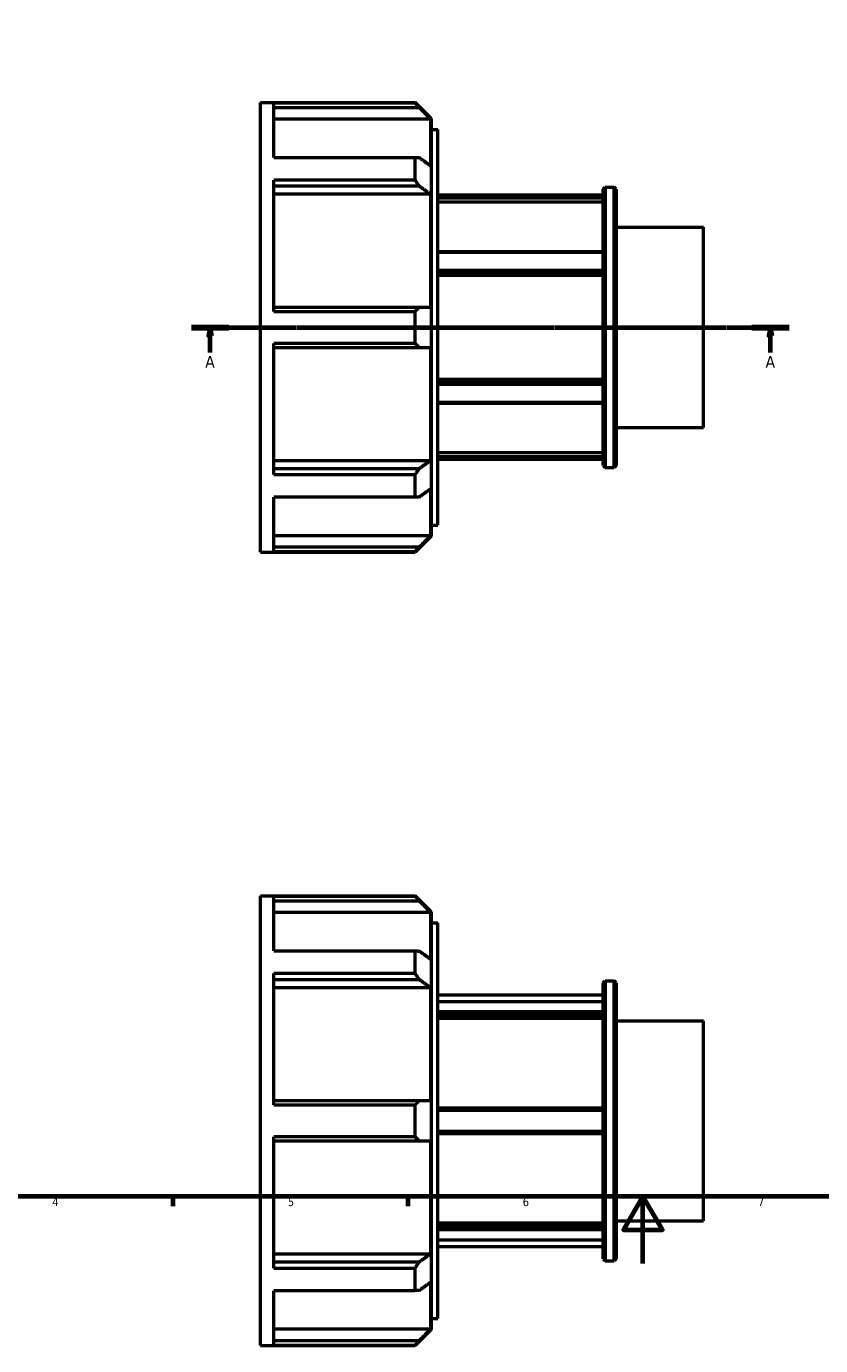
# Model space of a CAD drawing. Header units: millimetres. Extents: x -32 to 904, y -24 to 620.
# Tile 2 of 4: x 237 to 473, y -24 to 369. Entities that reach past the tile are written whole.
import ezdxf

# ---------------------------------------------------------------- set-up
doc = ezdxf.new("R2010")
doc.units = ezdxf.units.MM
doc.linetypes.add('CHAIN', pattern=[0.7087, 0.4724, -0.0591, 0.1181, -0.0591])
for name, color, linetype, lineweight in [('Border (ISO)', 7, 'Continuous', 70), ('Section Line (ISO)', 7, 'CHAIN', 70), ('Visible (ISO)', 7, 'Continuous', 50)]:
    doc.layers.add(name, color=color, linetype=linetype, lineweight=lineweight)
doc.styles.add('Label Text (ISO)', font='tahoma.ttf')
doc.styles.add('Note Text (ISO)', font='tahoma.ttf')

# ---------------------------------------------------------------- blocks, each defined once
blk = doc.blocks.new('Borders Default Border')
at = {"layer": 'Border (ISO)'}
for p, q in [((280.33, 20), (280.33, 17.1)), ((350.42, 20), (350.42, 17.1))]:
    blk.add_line(p, q, dxfattribs=at)
at = {"layer": 'Border (ISO)', "flags": 128}
for points in [[(20, 20), (20, 574), (821, 574), (821, 20), (20, 20)], [(420.5, 0), (420.5, 20), (414.73, 10), (426.27, 10), (420.5, 20)]]:
    blk.add_lwpolyline(points, dxfattribs=at)
at = {"layer": 'Border (ISO)', "color": 232, "true_color": 0xca0064, "char_height": 2.5, "attachment_point": 7, "style": 'Note Text (ISO)'}
for s, insert in [('4', (244.42, 17.1)), ('5', (314.64, 17.05)), ('6', (384.66, 17.05)), ('7', (454.77, 17.1))]:
    blk.add_mtext(s, dxfattribs=dict(at, insert=insert))
blk = doc.blocks.new('2dTransSection0')
at = {"layer": 'Section Line (ISO)', "linetype": 'CHAIN'}
blk.add_line((285.98, 278.93), (464.08, 278.93), dxfattribs=at)
at = {"layer": 'Section Line (ISO)', "linetype": 'Continuous', "lineweight": 140}
for p, q in [((285.98, 278.93), (297.08, 278.93)), ((452.98, 278.93), (464.08, 278.93))]:
    blk.add_line(p, q, dxfattribs=at)
at = {"layer": 'Section Line (ISO)', "linetype": 'Continuous'}
for p, q in [((291.53, 278.93), (291.03, 276.43)), ((291.03, 276.43), (292.03, 276.43)), ((291.53, 276.43), (291.53, 278.93)), ((292.03, 276.43), (291.53, 278.93)), ((291.53, 271.46), (291.53, 276.43)), ((458.53, 278.93), (458.03, 276.43)), ((458.03, 276.43), (459.03, 276.43)), ((458.53, 276.43), (458.53, 278.93)), ((459.03, 276.43), (458.53, 278.93)), ((458.53, 271.46), (458.53, 276.43))]:
    blk.add_line(p, q, dxfattribs=at)
at = {"layer": 'Section Line (ISO)', "linetype": 'Continuous', "flags": 128}
for points in [[(292.03, 276.43), (291.53, 278.93), (291.03, 276.43), (292.03, 276.43)], [(459.03, 276.43), (458.53, 278.93), (458.03, 276.43), (459.03, 276.43)]]:
    blk.add_lwpolyline(points, dxfattribs=at)
at = {"layer": 'Section Line (ISO)'}
for points in [[(292.03, 276.43), (291.53, 278.93), (291.03, 276.43), (292.03, 276.43)], [(459.03, 276.43), (458.53, 278.93), (458.03, 276.43), (459.03, 276.43)]]:
    blk.add_solid(points, dxfattribs=at)
at = {"layer": 'Section Line (ISO)', "char_height": 3.5, "attachment_point": 7, "style": 'Label Text (ISO)'}
for insert in [(290.04, 266.93), (457.04, 266.93)]:
    blk.add_mtext('A', dxfattribs=dict(at, insert=insert))

msp = doc.modelspace()

# ---------------------------------------------------------------- linework, layer by layer
at = {"layer": 'Visible (ISO)'}
for p, q in [((306.531, 211.927), (306.531, 345.927)), ((306.531, 345.927), (352.582, 345.927)), ((352.582, 345.757), (352.582, 345.927)), ((357.351, 341.158), (352.582, 345.927)), ((352.582, 345.757), (310.491, 345.757)), ((310.491, 329.558), (310.491, 345.757)), ((310.491, 344.469), (353.77, 344.469)), ((357.272, 340.952), (310.491, 340.952)), ((357.272, 327), (357.272, 340.952)), ((357.351, 341.158), (357.351, 216.696)), ((357.351, 337.887), (359.331, 337.887)), ((359.331, 219.967), (359.331, 337.887)), ((310.491, 329.558), (352.582, 329.558)), ((352.582, 322.808), (352.582, 329.558)), ((352.582, 322.808), (310.491, 322.808)), ((310.491, 283.7), (310.491, 322.808)), ((310.491, 321.057), (353.77, 321.057)), ((357.272, 318.57), (310.491, 318.57)), ((357.272, 284.889), (357.272, 318.57)), ((408.631, 320.061), (409.227, 320.657)), ((408.631, 237.794), (408.631, 320.061)), ((409.227, 320.657), (409.227, 237.198)), ((409.227, 320.657), (411.935, 320.657)), ((411.935, 237.198), (411.935, 320.657)), ((412.531, 320.061), (411.935, 320.657)), ((412.531, 320.061), (412.531, 237.794)), ((408.631, 318.302), (359.331, 318.302)), ((408.631, 318.176), (359.331, 318.176)), ((359.331, 317.527), (408.631, 317.527)), ((408.631, 316.239), (359.331, 316.239)), ((412.531, 308.734), (438.531, 308.734)), ((438.531, 249.12), (438.531, 308.734)), ((408.631, 301.475), (359.331, 301.475)), ((359.331, 301.285), (408.631, 301.285)), ((408.631, 295.818), (359.331, 295.818)), ((359.331, 294.98), (408.631, 294.98)), ((408.631, 294.336), (359.331, 294.336)), ((353.77, 284.889), (310.491, 284.889)), ((310.491, 283.7), (352.582, 283.7)), ((352.582, 274.154), (352.582, 283.7)), ((352.582, 274.154), (310.491, 274.154)), ((310.491, 235.047), (310.491, 274.154)), ((310.491, 272.966), (353.77, 272.966)), ((357.272, 239.285), (357.272, 272.966)), ((359.331, 263.519), (408.631, 263.519)), ((408.631, 262.875), (359.331, 262.875)), ((359.331, 262.037), (408.631, 262.037)), ((408.631, 256.57), (359.331, 256.57)), ((359.331, 256.38), (408.631, 256.38)), ((412.531, 249.12), (438.531, 249.12)), ((359.331, 241.615), (408.631, 241.615)), ((408.631, 240.327), (359.331, 240.327)), ((310.491, 239.285), (357.272, 239.285)), ((353.77, 236.798), (310.491, 236.798)), ((359.331, 239.679), (408.631, 239.679)), ((408.631, 239.552), (359.331, 239.552)), ((408.631, 237.794), (409.227, 237.198)), ((409.227, 237.198), (411.935, 237.198)), ((412.531, 237.794), (411.935, 237.198)), ((310.491, 235.047), (352.582, 235.047)), ((352.582, 228.297), (352.582, 235.047)), ((352.582, 228.297), (310.491, 228.297)), ((310.491, 212.098), (310.491, 228.297)), ((357.272, 216.903), (357.272, 230.854)), ((310.491, 216.903), (357.272, 216.903)), ((357.351, 216.696), (352.582, 211.927)), ((357.351, 219.967), (359.331, 219.967)), ((353.77, 213.385), (310.491, 213.385)), ((306.531, 211.927), (352.582, 211.927)), ((310.491, 212.098), (352.582, 212.098)), ((352.582, 211.927), (352.582, 212.098)), ((306.531, -24.471), (306.531, 109.529)), ((306.531, 109.529), (352.582, 109.529)), ((352.582, 109.359), (310.491, 109.359)), ((310.491, 93.16), (310.491, 109.359)), ((310.491, 108.071), (353.77, 108.071)), ((352.582, 109.359), (352.582, 109.529)), ((357.351, 104.76), (352.582, 109.529)), ((357.272, 104.553), (310.491, 104.553)), ((357.272, 90.602), (357.272, 104.553)), ((357.351, 104.76), (357.351, -19.702)), ((357.351, 101.489), (359.331, 101.489)), ((359.331, -16.431), (359.331, 101.489)), ((310.491, 93.16), (352.582, 93.16)), ((352.582, 86.41), (352.582, 93.16)), ((352.582, 86.41), (310.491, 86.41)), ((310.491, 47.302), (310.491, 86.41)), ((310.491, 84.659), (353.77, 84.659)), ((408.631, 83.662), (409.227, 84.259)), ((408.631, 1.395), (408.631, 83.662)), ((409.227, 84.259), (409.227, 0.799)), ((409.227, 84.259), (411.935, 84.259)), ((411.935, 0.799), (411.935, 84.259)), ((412.531, 83.662), (411.935, 84.259)), ((412.531, 83.662), (412.531, 1.395)), ((357.272, 82.171), (310.491, 82.171)), ((357.272, 48.49), (357.272, 82.171)), ((359.331, 80.029), (408.631, 80.029)), ((359.331, 78.097), (408.631, 78.097)), ((408.631, 74.941), (359.331, 74.941)), ((359.331, 74.082), (408.631, 74.082)), ((408.631, 72.967), (359.331, 72.967)), ((412.531, 72.336), (438.531, 72.336)), ((438.531, 12.722), (438.531, 72.336)), ((353.77, 48.49), (310.491, 48.49)), ((310.491, 47.302), (352.582, 47.302)), ((352.582, 37.756), (352.582, 47.302)), ((408.631, 46.279), (359.331, 46.279)), ((359.331, 45.685), (408.631, 45.685)), ((408.631, 39.373), (359.331, 39.373)), ((352.582, 37.756), (310.491, 37.756)), ((310.491, -1.352), (310.491, 37.756)), ((310.491, 36.567), (353.77, 36.567)), ((357.272, 2.886), (357.272, 36.567)), ((359.331, 38.779), (408.631, 38.779)), ((359.331, 12.091), (408.631, 12.091)), ((412.531, 12.722), (438.531, 12.722)), ((408.631, 10.975), (359.331, 10.975)), ((359.331, 10.117), (408.631, 10.117)), ((408.631, 6.961), (359.331, 6.961)), ((359.331, 5.029), (408.631, 5.029)), ((310.491, 2.886), (357.272, 2.886)), ((353.77, 0.399), (310.491, 0.399)), ((408.631, 1.395), (409.227, 0.799)), ((409.227, 0.799), (411.935, 0.799)), ((412.531, 1.395), (411.935, 0.799)), ((310.491, -1.352), (352.582, -1.352)), ((352.582, -8.102), (352.582, -1.352)), ((357.272, -19.495), (357.272, -5.544)), ((352.582, -8.102), (310.491, -8.102)), ((310.491, -24.301), (310.491, -8.102)), ((310.491, -19.495), (357.272, -19.495)), ((357.351, -16.431), (359.331, -16.431)), ((353.77, -23.013), (310.491, -23.013)), ((357.351, -19.702), (352.582, -24.471)), ((306.531, -24.471), (352.582, -24.471)), ((310.491, -24.301), (352.582, -24.301)), ((352.582, -24.471), (352.582, -24.301))]:
    msp.add_line(p, q, dxfattribs=at)
for points, weights in [([(353.77, 344.469), (353.187, 345.107), (352.582, 345.757)], [1.00057188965, 1.00037298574, 1]), ([(353.77, 344.469), (355.569, 342.662), (357.272, 340.952)], [1.00710614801, 1.00401464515, 1.00017806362]), ([(352.582, 329.558), (353.187, 329.523), (353.77, 329.488)], [1, 1.00037298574, 1.00057188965]), ([(357.272, 327), (355.569, 328.21), (353.77, 329.488)], [1.00017806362, 1.00401464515, 1.00710614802]), ([(353.77, 321.057), (353.187, 321.925), (352.582, 322.808)], [1.00057188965, 1.00037298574, 1]), ([(353.77, 321.057), (355.569, 319.779), (357.272, 318.57)], [1.007106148, 1.00401464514, 1.00017806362]), ([(352.582, 283.7), (353.187, 284.3), (353.77, 284.889)], [1, 1.00037298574, 1.00057188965]), ([(357.272, 284.889), (355.569, 284.889), (353.77, 284.889)], [1.00017806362, 1.00401464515, 1.00710614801]), ([(353.77, 272.966), (353.187, 273.555), (352.582, 274.154)], [1.00057188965, 1.00037298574, 1]), ([(353.77, 272.966), (355.569, 272.966), (357.272, 272.966)], [1.00710614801, 1.00401464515, 1.00017806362]), ([(352.582, 235.047), (353.187, 235.93), (353.77, 236.798)], [1, 1.00037298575, 1.00057188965]), ([(357.272, 239.285), (355.569, 238.075), (353.77, 236.798)], [1.00017806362, 1.00401464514, 1.007106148]), ([(353.77, 228.367), (353.187, 228.332), (352.582, 228.297)], [1.00057188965, 1.00037298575, 1]), ([(353.77, 228.367), (355.569, 229.645), (357.272, 230.854)], [1.00710614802, 1.00401464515, 1.00017806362]), ([(357.272, 216.903), (355.569, 215.192), (353.77, 213.385)], [1.00017806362, 1.00401464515, 1.00710614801]), ([(352.582, 212.098), (353.187, 212.747), (353.77, 213.385)], [1, 1.00037298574, 1.00057188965]), ([(353.77, 108.071), (353.187, 108.709), (352.582, 109.359)], [1.00057188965, 1.00037298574, 1]), ([(353.77, 108.071), (355.569, 106.264), (357.272, 104.553)], [1.00710614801, 1.00401464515, 1.00017806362]), ([(352.582, 93.16), (353.187, 93.124), (353.77, 93.089)], [1, 1.00037298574, 1.00057188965]), ([(357.272, 90.602), (355.569, 91.812), (353.77, 93.089)], [1.00017806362, 1.00401464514, 1.007106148]), ([(353.77, 84.659), (353.187, 85.526), (352.582, 86.41)], [1.00057188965, 1.00037298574, 1]), ([(353.77, 84.659), (355.569, 83.381), (357.272, 82.171)], [1.00710614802, 1.00401464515, 1.00017806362]), ([(352.582, 47.302), (353.187, 47.901), (353.77, 48.49)], [1, 1.00037298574, 1.00057188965]), ([(357.272, 48.49), (355.569, 48.49), (353.77, 48.49)], [1.00017806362, 1.00401464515, 1.00710614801]), ([(353.77, 36.567), (353.187, 37.156), (352.582, 37.756)], [1.00057188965, 1.00037298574, 1]), ([(353.77, 36.567), (355.569, 36.567), (357.272, 36.567)], [1.00710614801, 1.00401464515, 1.00017806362]), ([(352.582, -1.352), (353.187, -0.469), (353.77, 0.399)], [1, 1.00037298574, 1.00057188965]), ([(357.272, 2.886), (355.569, 1.677), (353.77, 0.399)], [1.00017806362, 1.00401464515, 1.00710614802]), ([(353.77, -8.032), (355.569, -6.754), (357.272, -5.544)], [1.007106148, 1.00401464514, 1.00017806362]), ([(353.77, -8.032), (353.187, -8.067), (352.582, -8.102)], [1.00057188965, 1.00037298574, 1]), ([(357.272, -19.495), (355.569, -21.206), (353.77, -23.013)], [1.00017806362, 1.00401464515, 1.00710614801]), ([(352.582, -24.301), (353.187, -23.651), (353.77, -23.013)], [1, 1.00037298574, 1.00057188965])]:
    msp.add_rational_spline(points, weights, degree=2, dxfattribs=at)

# ---------------------------------------------------------------- block references
msp.add_blockref('Borders Default Border', (0, 0))
at = {"layer": 'Section Line (ISO)'}
msp.add_blockref('2dTransSection0', (0, 0), dxfattribs=at)

doc.saveas('drawing.dxf')
